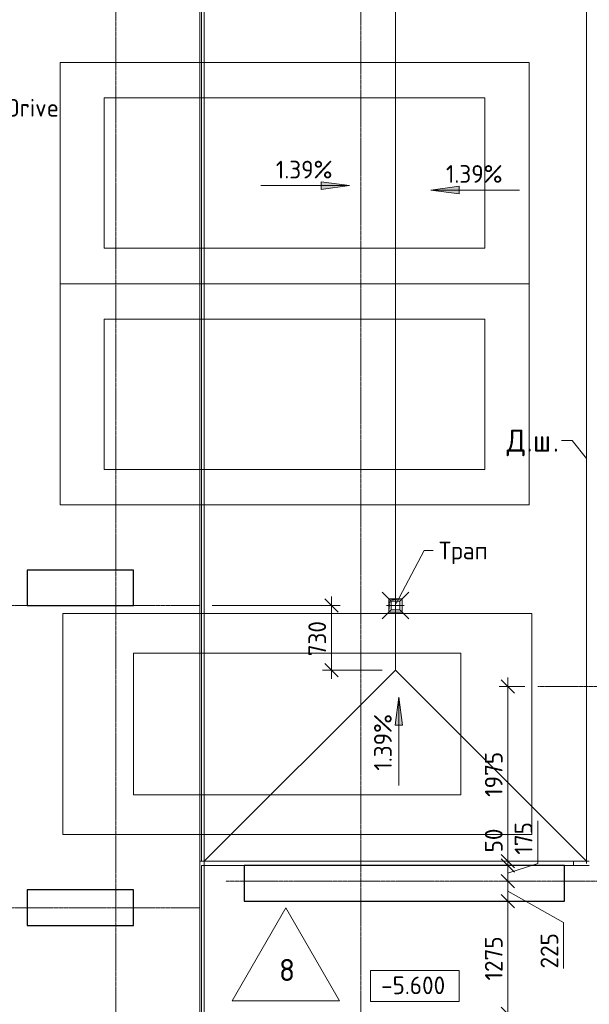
# Model space of a CAD drawing. Header units: millimetres. Extents: x 93132 to 156147, y -10965 to 65044.
# Tile 43 of 58: x 104414 to 110850, y 40508 to 51633. Entities that reach past the tile are written whole.
import ezdxf

# ---------------------------------------------------------------- set-up
doc = ezdxf.new("R2010")
doc.units = ezdxf.units.MM
doc.linetypes.add('3_ Штрих_ 1 х 1 мм', pattern=[2, 1, -1])
doc.linetypes.add('4_ Штрихпунктир_ 10 х 2 мм', pattern=[14, 10, -2, 0, -2])
for name, color, linetype, lineweight in [('A-ANNO-DIMS', 7, 'Continuous', 5), ('A-ANNO-DIMS-100', 7, 'Continuous', 5), ('A-DETL-GENF', 7, 'Continuous', 13), ('A-FLOR', 7, 'Continuous', 13), ('A-FLOR-IDEN', 7, 'Continuous', 5), ('A-GENM', 7, 'Continuous', 13), ('C-PRKG', 7, 'Continuous', 13), ('G-ANNO-DIMS', 7, 'Continuous', 5), ('G-ANNO-TEXT', 7, 'Continuous', 5), ('M-EQPM', 7, 'Continuous', 13), ('P-SANR-FIXT', 7, 'Continuous', 13), ('S-COLS', 7, 'Continuous', 25), ('S-GRID', 7, 'Continuous', 5)]:
    doc.layers.add(name, color=color, linetype=linetype, lineweight=lineweight)
doc.styles.add('GOST Common_2', font='GOST_Common.ttf', dxfattribs={"height": 200})
doc.styles.add('GOST Common_3', font='GOST_Common.ttf', dxfattribs={"height": 250})
doc.dimstyles.new('2_мм', dxfattribs={"dimscale": 304.8, "dimtxt": 201.142999, "dimasz": 0.492126, "dimexe": 0.328084, "dimexo": 0.492126, "dimgap": 0, "dimtad": 1, "dimdec": 0, "dimdsep": 46, "dimtxsty": 'GOST Common_2', "dimblk1": 'OBLIQUE', "dimblk2": 'OBLIQUE', "dimsah": 1, "dimcen": 0.09, "dimdle": 0.328084, "dimadec": 5, "dimazin": 2, "dimtfac": 1, "dimtdec": 4, "dimtix": 1, "dimtmove": 0, "dimatfit": 3, "dimfxl": 1, "dimtvp": 1, "dimtolj": 1, "dimtzin": 0, "dimarcsym": 2})
doc.dimstyles.new('2_мм_1', dxfattribs={"dimscale": 304.8, "dimtxt": 201.142999, "dimasz": 0.492126, "dimexe": 0.328084, "dimexo": 0.492126, "dimgap": 0, "dimtad": 1, "dimdec": 0, "dimdsep": 46, "dimtxsty": 'GOST Common_2', "dimblk1": 'OBLIQUE', "dimblk2": 'OBLIQUE', "dimsah": 1, "dimcen": 0.09, "dimdle": 0.328084, "dimadec": 5, "dimazin": 2, "dimtfac": 1, "dimtdec": 4, "dimtix": 1, "dimtmove": 1, "dimatfit": 3, "dimfxl": 1, "dimtvp": 1, "dimtolj": 1, "dimtzin": 0, "dimarcsym": 2})

# ---------------------------------------------------------------- blocks, each defined once
blk = doc.blocks.new('АР_Машиноместо - 4900x2400_М__5300х2500_-3113489--01_Подвал_МП_часть Г')
at = {"layer": 'C-PRKG'}
for p, q in [((2500, 5300), (0, 5300)), ((0, 0), (0, 5300)), ((2500, 0), (2500, 5300)), ((450, 4500), (2050, 4500)), ((450, 800), (450, 4500)), ((2050, 800), (2050, 4500)), ((450, 800), (2050, 800)), ((2500, 0), (0, 0))]:
    blk.add_line(p, q, dxfattribs=at)
blk = doc.blocks.new('АР_Машиноместо - 5300x2500_С-V10--01_Подвал_МП_часть Г')
at = {"layer": 'C-PRKG'}
for p, q in [((2500, 0), (0, 0)), ((0, 0), (0, -5300)), ((2500, 0), (2500, -5300)), ((400, -500), (400, -4800)), ((400, -500), (2100, -500)), ((2100, -500), (2100, -4800)), ((400, -4800), (2100, -4800)), ((2500, -5300), (0, -5300))]:
    blk.add_line(p, q, dxfattribs=at)
blk = doc.blocks.new('АР_Канал вертикальный прямоугольный - ВК-5405369--01_Подвал_МП_часть Г')
at = {"layer": 'A-DETL-GENF'}
blk.add_hatch(color=256, dxfattribs=at).paths.add_polyline_path([(-75, -75), (-60, 60), (75, 75), (-75, 75)])
at = {"layer": 'A-DETL-GENF', "linetype": '3_ Штрих_ 1 х 1 мм'}
for p, q in [((75, 75), (-75, 75)), ((-75, 75), (-75, -75)), ((75, 75), (-75, 75)), ((-75, 75), (-75, -75)), ((-75, -75), (-60, 60)), ((-75, -75), (-60, 60)), ((-60, 60), (75, 75)), ((-60, 60), (75, 75)), ((75, -75), (75, 75)), ((-75, -75), (75, -75))]:
    blk.add_line(p, q, dxfattribs=at)
at = {"layer": 'M-EQPM'}
for p, q in [((-75, -75), (-75, 75)), ((-75, 75), (75, 75)), ((75, 75), (75, -75)), ((75, -75), (-75, -75))]:
    blk.add_line(p, q, dxfattribs=at)
blk = doc.blocks.new('АР-Заполнение деф_ шва - Д_ш_-4338033--01_Подвал_МП_часть Г')
at = {"layer": 'A-GENM'}
for p, q in [((13575, 25), (39975, 25)), ((13575, -25), (39975, -25))]:
    blk.add_line(p, q, dxfattribs=at)
blk = doc.blocks.new('АР-Заполнение деф_ шва - Д_ш__Пристенный-4665773--01_Подвал_МП_часть Г')
at = {"layer": 'A-GENM'}
blk.add_line((0, -25), (18500, -25), dxfattribs=at)
blk = doc.blocks.new('АР-Заполнение деф_ шва - Д_ш__Пристенный-4665734--01_Подвал_МП_часть Г')
at = {"layer": 'A-GENM'}
blk.add_line((0, 25), (3620, 25), dxfattribs=at)
blk = doc.blocks.new('АР-Заполнение деф_ шва - Д_ш__Пристенный-4665854--01_Подвал_МП_часть Г')
at = {"layer": 'A-GENM'}
for p, q in [((0, 25), (450, 25)), ((0, -25), (450, -25))]:
    blk.add_line(p, q, dxfattribs=at)
blk = doc.blocks.new('АР-Заполнение деф_ шва - Д_ш_-4665804--01_Подвал_МП_часть Г')
at = {"layer": 'A-GENM'}
for p, q in [((0, 25), (275, 25)), ((0, -25), (275, -25))]:
    blk.add_line(p, q, dxfattribs=at)
blk = doc.blocks.new('АР_Трап - 100-100-V15--01_Подвал_МП_часть Г')
at = {"layer": 'P-SANR-FIXT'}
for p, q in [((-50, 50), (-150, 150)), ((50, 50), (150, 150)), ((-100, 0), (100, 0)), ((-50, -50), (-50, 50)), ((50, 50), (-50, 50)), ((0, -100), (0, 100)), ((50, -50), (50, 50)), ((-50, -50), (-150, -150)), ((-50, -50), (50, -50)), ((50, -50), (150, -150))]:
    blk.add_line(p, q, dxfattribs=at)
blk = doc.blocks.new('DIMBLOCK33--01_Подвал_МП_часть Г')
at = {"layer": 'A-ANNO-DIMS-100', "lineweight": 25, "transparency": 16777216}
for p, q in [((109931, 41675), (109856, 41750)), ((109931, 41675), (110006, 41600)), ((109931, 40400), (109856, 40475)), ((109931, 40400), (110006, 40325))]:
    blk.add_line(p, q, dxfattribs=at)
at = {"layer": 'A-ANNO-DIMS-100', "transparency": 16777216}
for p, q in [((109975, 41675), (109831, 41675)), ((109931, 40400), (109931, 41675)), ((109931, 41675), (109975, 41675)), ((109975, 40400), (109831, 40400)), ((109931, 40400), (109975, 40400))]:
    blk.add_line(p, q, dxfattribs=at)
at = {"layer": 'A-ANNO-DIMS-100', "color": 0, "transparency": 16777216, "insert": (109670, 40777), "char_height": 200, "width": 625.93, "attachment_point": 1, "rotation": 90, "line_spacing_factor": 1.022761, "style": 'GOST Common_2'}
blk.add_mtext('1275', dxfattribs=at)
blk = doc.blocks.new('_Oblique')
at = {"color": 0, "linetype": 'ByBlock', "lineweight": -2}
blk.add_line((-0.5, -0.5), (0.5, 0.5), dxfattribs=at)
blk = doc.blocks.new('DIMBLOCK34--01_Подвал_МП_часть Г')
at = {"layer": 'A-ANNO-DIMS-100', "lineweight": 25, "transparency": 16777216}
for p, q in [((109931, 41900), (109856, 41975)), ((109931, 41900), (110006, 41825)), ((109931, 41675), (109856, 41750)), ((109931, 41675), (110006, 41600))]:
    blk.add_line(p, q, dxfattribs=at)
at = {"layer": 'A-ANNO-DIMS-100', "transparency": 16777216}
for p, q in [((109975, 41900), (109831, 41900)), ((109931, 41675), (109931, 41900)), ((109931, 41900), (109975, 41900)), ((110560, 41433), (109931, 41788)), ((109975, 41675), (109831, 41675)), ((109931, 41675), (109975, 41675)), ((110560, 40913), (110560, 41433))]:
    blk.add_line(p, q, dxfattribs=at)
at = {"layer": 'A-ANNO-DIMS-100', "color": 0, "transparency": 16777216, "insert": (110299, 40913), "char_height": 200, "width": 503.2, "attachment_point": 1, "rotation": 90, "line_spacing_factor": 1.022761, "style": 'GOST Common_2'}
blk.add_mtext('225', dxfattribs=at)
blk = doc.blocks.new('DIMBLOCK35--01_Подвал_МП_часть Г')
at = {"layer": 'A-ANNO-DIMS-100', "transparency": 16777216}
for p, q in [((110268, 42581), (110268, 42099)), ((109975, 42075), (109831, 42075)), ((110268, 42099), (109931, 41988)), ((109931, 41900), (109931, 42075)), ((109931, 42075), (109975, 42075)), ((109975, 41900), (109831, 41900)), ((109931, 41900), (109975, 41900))]:
    blk.add_line(p, q, dxfattribs=at)
at = {"layer": 'A-ANNO-DIMS-100', "lineweight": 25, "transparency": 16777216}
for p, q in [((109931, 42075), (109856, 42150)), ((109931, 42075), (110006, 42000)), ((109931, 41900), (109856, 41975)), ((109931, 41900), (110006, 41825))]:
    blk.add_line(p, q, dxfattribs=at)
at = {"layer": 'A-ANNO-DIMS-100', "color": 0, "transparency": 16777216, "insert": (110007, 42199), "char_height": 200, "width": 458.2, "attachment_point": 1, "rotation": 90, "line_spacing_factor": 1.022761, "style": 'GOST Common_2'}
blk.add_mtext('175', dxfattribs=at)
blk = doc.blocks.new('DIMBLOCK36--01_Подвал_МП_часть Г')
at = {"layer": 'A-ANNO-DIMS-100', "transparency": 16777216}
for p, q in [((109931, 42503), (109931, 42124)), ((109975, 42125), (109831, 42125)), ((109975, 42075), (109831, 42075)), ((109931, 42075), (109931, 42125)), ((109931, 42125), (109975, 42125)), ((109931, 42124), (109931, 42100)), ((109931, 42075), (109975, 42075))]:
    blk.add_line(p, q, dxfattribs=at)
at = {"layer": 'A-ANNO-DIMS-100', "lineweight": 25, "transparency": 16777216}
for p, q in [((109931, 42125), (109856, 42200)), ((109931, 42075), (109856, 42150)), ((109931, 42125), (110006, 42050)), ((109931, 42075), (110006, 42000))]:
    blk.add_line(p, q, dxfattribs=at)
at = {"layer": 'A-ANNO-DIMS-100', "color": 0, "transparency": 16777216, "insert": (109670, 42224), "char_height": 200, "width": 335.47, "attachment_point": 1, "rotation": 90, "line_spacing_factor": 1.022761, "style": 'GOST Common_2'}
blk.add_mtext('50', dxfattribs=at)
blk = doc.blocks.new('DIMBLOCK37--01_Подвал_МП_часть Г')
at = {"layer": 'A-ANNO-DIMS-100', "lineweight": 25, "transparency": 16777216}
for p, q in [((109931, 44100), (109856, 44175)), ((109931, 44100), (110006, 44025)), ((109931, 42125), (109856, 42200)), ((109931, 42125), (110006, 42050))]:
    blk.add_line(p, q, dxfattribs=at)
at = {"layer": 'A-ANNO-DIMS-100', "transparency": 16777216}
for p, q in [((109931, 42125), (109931, 44200)), ((110120, 44100), (109831, 44100)), ((109931, 44100), (110120, 44100)), ((109975, 42125), (109831, 42125)), ((109931, 42125), (109975, 42125))]:
    blk.add_line(p, q, dxfattribs=at)
at = {"layer": 'A-ANNO-DIMS-100', "color": 0, "transparency": 16777216, "insert": (109670, 42852), "char_height": 200, "width": 625.93, "attachment_point": 1, "rotation": 90, "line_spacing_factor": 1.022761, "style": 'GOST Common_2'}
blk.add_mtext('1975', dxfattribs=at)
blk = doc.blocks.new('Высотные отметки - Frame_2-749557--01_Подвал_МП_часть Г')
at = {"layer": 'G-ANNO-DIMS'}
for p, q in [((-5, 3.5), (-5, 0)), ((5, 3.5), (-5, 3.5)), ((5, 0), (5, 3.5)), ((-5, 0), (5, 0))]:
    blk.add_line(p, q, dxfattribs=at)
blk = doc.blocks.new('Марка полов - Марка полов-4106608--01_Подвал_МП_часть Г')
at = {"layer": 'A-FLOR-IDEN'}
for p, q in [((0, 7), (-6.06, -3.5)), ((6.06, -3.5), (0, 7)), ((-6.06, -3.5), (6.06, -3.5))]:
    blk.add_line(p, q, dxfattribs=at)
blk = doc.blocks.new('DIMBLOCK143--01_Подвал_МП_часть Г')
at = {"layer": 'A-ANNO-DIMS-100', "lineweight": 25, "transparency": 16777216}
for p, q in [((107937, 45015), (107862, 45090)), ((107937, 45015), (108012, 44940)), ((107937, 44285), (107862, 44360)), ((107937, 44285), (108012, 44210))]:
    blk.add_line(p, q, dxfattribs=at)
at = {"layer": 'A-ANNO-DIMS-100', "transparency": 16777216}
for p, q in [((107937, 44185), (107937, 45115)), ((106590, 45015), (108037, 45015)), ((107937, 45015), (106590, 45015)), ((108510, 44285), (107837, 44285)), ((107937, 44285), (108510, 44285))]:
    blk.add_line(p, q, dxfattribs=at)
at = {"layer": 'A-ANNO-DIMS-100', "color": 0, "transparency": 16777216, "insert": (107676, 44440), "char_height": 200, "width": 503.2, "attachment_point": 1, "rotation": 90, "line_spacing_factor": 1.022761, "style": 'GOST Common_2'}
blk.add_mtext('730', dxfattribs=at)

msp = doc.modelspace()

# ---------------------------------------------------------------- hatches: boundary and pattern name
at = {"layer": 'G-ANNO-DIMS'}
for points in [[(108139.318731, 49758.055548), (107821.818731, 49799.855216), (107821.818731, 49716.25588)], [(108139.318731, 49758.055548), (107821.818731, 49799.855216), (107821.818731, 49716.25588)], [(109060.760357, 49708.748517), (109378.260357, 49666.948849), (109378.260357, 49750.548185)], [(109060.760357, 49708.748517), (109378.260357, 49666.948849), (109378.260357, 49750.548185)], [(108699.134125, 43979.049589), (108657.334457, 43661.549589), (108740.933793, 43661.549589)], [(108699.134125, 43979.049589), (108657.334457, 43661.549589), (108740.933793, 43661.549589)]]:
    msp.add_hatch(color=256, dxfattribs=at).paths.add_polyline_path(points)

# ---------------------------------------------------------------- linework, layer by layer
at = {"layer": 'A-FLOR'}
for p, q in [((106450, 61800), (106450, 35400)), ((106470, 61800), (106470, 42125)), ((106500, 42125), (106500, 61800)), ((108660, 45090), (108660, 61800)), ((110820, 61800), (110820, 42125)), ((108660, 44285), (108660, 44940)), ((106500, 42125), (108660, 44285)), ((110820, 42125), (108660, 44285)), ((106450, 42125), (106500, 42125)), ((106470, 42075), (106470, 35400)), ((106950, 42075), (106470, 42075)), ((110820, 42125), (106500, 42125)), ((106500, 35400), (106500, 42075)), ((110850, 42075), (110570, 42075)), ((110670, 42125), (110670, 42075)), ((110820, 42125), (110850, 42125))]:
    msp.add_line(p, q, dxfattribs=at)
at = {"layer": 'G-ANNO-DIMS'}
for p, q in [((107139.318731, 49758.055548), (108139.318731, 49758.055548)), ((107139.318731, 49758.055548), (108139.318731, 49758.055548)), ((108139.318731, 49758.055548), (107821.818731, 49799.855216)), ((107821.818731, 49799.855216), (107821.818731, 49716.25588)), ((108139.318731, 49758.055548), (107821.818731, 49799.855216)), ((107821.818731, 49799.855216), (107821.818731, 49716.25588)), ((107821.818731, 49716.25588), (108139.318731, 49758.055548)), ((107821.818731, 49716.25588), (108139.318731, 49758.055548)), ((109378.260357, 49750.548185), (109060.760357, 49708.748517)), ((109378.260357, 49750.548185), (109060.760357, 49708.748517)), ((109378.260357, 49666.948849), (109378.260357, 49750.548185)), ((109378.260357, 49666.948849), (109378.260357, 49750.548185)), ((109060.760357, 49708.748517), (109378.260357, 49666.948849)), ((110060.760357, 49708.748517), (109060.760357, 49708.748517)), ((109060.760357, 49708.748517), (109378.260357, 49666.948849)), ((110060.760357, 49708.748517), (109060.760357, 49708.748517)), ((108699.134125, 43979.049589), (108657.334457, 43661.549589)), ((108699.134125, 43979.049589), (108657.334457, 43661.549589)), ((108740.933793, 43661.549589), (108699.134125, 43979.049589)), ((108699.134125, 42979.049589), (108699.134125, 43979.049589)), ((108740.933793, 43661.549589), (108699.134125, 43979.049589)), ((108699.134125, 42979.049589), (108699.134125, 43979.049589)), ((108657.334457, 43661.549589), (108740.933793, 43661.549589)), ((108657.334457, 43661.549589), (108740.933793, 43661.549589))]:
    msp.add_line(p, q, dxfattribs=at)
at = {"layer": 'G-ANNO-TEXT'}
for p, q in [((110542.183649, 46876.865093), (110535.496149, 46876.865093)), ((110655.654257, 46876.865093), (110542.183649, 46876.865093)), ((110817.755125, 46674.239007), (110655.654257, 46876.865093)), ((108668.645838, 45037.72754), (108985.799711, 45635.654617)), ((108985.799711, 45635.654617), (109086.756988, 45635.654617))]:
    msp.add_line(p, q, dxfattribs=at)
at = {"layer": 'S-COLS'}
for p, q in [((105700, 45415), (104500, 45415)), ((104500, 45415), (104500, 45015)), ((105700, 45015), (105700, 45415)), ((104500, 45015), (105700, 45015)), ((110570, 42075), (106950, 42075)), ((106950, 42075), (106950, 41675)), ((110570, 41675), (110570, 42075)), ((105700, 41800), (104500, 41800)), ((104500, 41800), (104500, 41400)), ((105700, 41400), (105700, 41800)), ((106950, 41675), (110570, 41675)), ((104500, 41400), (105700, 41400))]:
    msp.add_line(p, q, dxfattribs=at)
at = {"layer": 'S-GRID', "linetype": '4_ Штрихпунктир_ 10 х 2 мм'}
for p, q in [((105500, 33200), (105500, 63183.748364)), ((108270, -3519.290123), (108270, 63183.748364)), ((106440.280405, 45015), (94908.239269, 45015)), ((146832.347903, 44100), (110269.614367, 44100)), ((144546.401273, 41900), (106743.881376, 41900)), ((106440.280405, 41600), (94908.239269, 41600))]:
    msp.add_line(p, q, dxfattribs=at)

# ---------------------------------------------------------------- block references
at = {"layer": 'A-FLOR-IDEN', "xscale": 99.99999999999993, "yscale": 99.99999999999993, "zscale": 99.99999999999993}
msp.add_blockref('Марка полов - Марка полов-4106608--01_Подвал_МП_часть Г', (107421.755163, 40898.864279), dxfattribs=at)
at = {"layer": 'A-GENM', "rotation": 270}
for name, p in [('АР-Заполнение деф_ шва - Д_ш_-4338033--01_Подвал_МП_часть Г', (106475, 75375)), ('АР-Заполнение деф_ шва - Д_ш__Пристенный-4665773--01_Подвал_МП_часть Г', (110845, 60600))]:
    msp.add_blockref(name, p, dxfattribs=at)
at = {"layer": 'A-GENM'}
for name, p in [('АР-Заполнение деф_ шва - Д_ш__Пристенный-4665854--01_Подвал_МП_часть Г', (106500, 42100)), ('АР-Заполнение деф_ шва - Д_ш__Пристенный-4665734--01_Подвал_МП_часть Г', (106950, 42100)), ('АР-Заполнение деф_ шва - Д_ш_-4665804--01_Подвал_МП_часть Г', (110570, 42100))]:
    msp.add_blockref(name, p, dxfattribs=at)
at = {"layer": 'C-PRKG'}
for name, p, rotation in [('АР_Машиноместо - 5300x2500_С-V10--01_Подвал_МП_часть Г', (104870, 48650), 90.0000000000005), ('АР_Машиноместо - 5300x2500_С-V10--01_Подвал_МП_часть Г', (104870, 46150), 90.0000000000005), ('АР_Машиноместо - 4900x2400_М__5300х2500_-3113489--01_Подвал_МП_часть Г', (104900, 44925), 270.0000000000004)]:
    msp.add_blockref(name, p, dxfattribs=dict(at, rotation=rotation))
at = {"layer": 'G-ANNO-DIMS', "xscale": 99.99999999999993, "yscale": 99.99999999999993, "zscale": 99.99999999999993}
msp.add_blockref('Высотные отметки - Frame_2-749557--01_Подвал_МП_часть Г', (108879.254612, 40541.233913), dxfattribs=at)
at = {"layer": 'M-EQPM'}
msp.add_blockref('АР_Канал вертикальный прямоугольный - ВК-5405369--01_Подвал_МП_часть Г', (108660, 45015), dxfattribs=at)
at = {"layer": 'P-SANR-FIXT'}
msp.add_blockref('АР_Трап - 100-100-V15--01_Подвал_МП_часть Г', (108660, 45015), dxfattribs=at)

# ---------------------------------------------------------------- texts
at = {"layer": 'A-FLOR-IDEN', "insert": (107344.87888, 41020.925951), "char_height": 250, "width": 216.455625, "attachment_point": 1, "style": 'GOST Common_3'}
msp.add_mtext('\\fGOST Common|b0|i0|c204|p34|;8', dxfattribs=at)
at = {"layer": 'G-ANNO-DIMS', "char_height": 200, "attachment_point": 1, "line_spacing_factor": 1.022761, "style": 'GOST Common_2'}
for s, insert, width in [('1.39%', (107308.451633, 50039.421209), 794.08103471), ('1.39%', (107308.451633, 50039.421209), 794.08103471), ('1.39%', (109229.89326, 49990.114177), 794.08103471), ('1.39%', (109229.89326, 49990.114177), 794.08103471), ('-5.600', (108497.098086, 40822.599574), 917.17566319)]:
    msp.add_mtext(s, dxfattribs=dict(at, insert=insert, width=width))
at = {"layer": 'G-ANNO-DIMS', "insert": (108417.768464, 43148.182491), "char_height": 200, "width": 794.08103471, "attachment_point": 1, "rotation": 90, "line_spacing_factor": 1.022761, "style": 'GOST Common_2'}
msp.add_mtext('1.39%', dxfattribs=at)
msp.add_mtext('1.39%', dxfattribs=at)
at = {"layer": 'G-ANNO-TEXT', "attachment_point": 1}
for s, insert, char_height, width, style in [('CompoMax Drive', (102944.653471, 50738.259101), 200, 2348.944375, 'GOST Common_2'), ('\\fGOST Common|b0|i0|c204|p34|;Д', (109915.183649, 47001.865093), 250, 272.57375, 'GOST Common_3'), ('\\fGOST Common|b0|i0|c204|p34|;ш', (110212.839899, 47001.865093), 250, 272.57375, 'GOST Common_3'), ('\\fGOST Common|b0|i0|c204|p34|;.', (110140.079482, 47001.865093), 250, 88.185625, 'GOST Common_3'), ('\\fGOST Common|b0|i0|c204|p34|;.', (110437.735732, 47001.865093), 250, 88.185625, 'GOST Common_3'), ('Трап', (109151.756988, 45735.654617), 200, 753.58625, 'GOST Common_2')]:
    msp.add_mtext(s, dxfattribs=dict(at, insert=insert, char_height=char_height, width=width, style=style))

# ---------------------------------------------------------------- dimensions: what is measured, and where the dimension line sits
at = {"layer": 'A-ANNO-DIMS'}
for base, p1, p2, override, picture, middle in [((107937.349687, 45015), (108660, 44285), (106440.280405, 45015), {"dimpost": '<>', "dimfxl": 2336.676075}, 'DIMBLOCK143--01_Подвал_МП_часть Г', (107837.349687, 44650)), ((109931.23425, 44100), (109825.168232, 42125), (110269.614367, 44100), {"dimpost": '<>', "dimfxl": 2024.390616}, 'DIMBLOCK37--01_Подвал_МП_часть Г', (109831.23425, 43112.5)), ((109931.23425, 41675), (109825.168232, 40400), (109825.168232, 41675), {"dimpost": '<>', "dimfxl": 1275}, 'DIMBLOCK33--01_Подвал_МП_часть Г', (109831.23425, 41037.5))]:
    dim = msp.add_linear_dim(base=base, p1=p1, p2=p2, angle=90, dimstyle='2_мм', override=override, dxfattribs=at)
    dim.commit()
    dim.dimension.update_dxf_attribs({"geometry": picture, "text_midpoint": middle})
for base, p1, p2, override, picture, middle in [((109931.23425, 42075), (109825.168232, 41900), (109825.168232, 42075), {"dimpost": '<>', "dimfxl": 175}, 'DIMBLOCK35--01_Подвал_МП_часть Г', (110140.45763, 42428.384659)), ((109931.23425, 42125), (109825.168232, 42075), (109825.168232, 42125), {"dimpost": '<>', "dimfxl": 50}, 'DIMBLOCK36--01_Подвал_МП_часть Г', (109803.201922, 42391.359535)), ((109931.23425, 41900), (109825.168232, 41675), (109825.168232, 41900), {"dimpost": '<>', "dimfxl": 225}, 'DIMBLOCK34--01_Подвал_МП_часть Г', (110431.945963, 41165.083077))]:
    dim = msp.add_linear_dim(base=base, p1=p1, p2=p2, angle=90, dimstyle='2_мм_1', override=override, dxfattribs=at)
    dim.commit()
    dim.dimension.update_dxf_attribs({"geometry": picture, "text_midpoint": middle, "dimtype": 160, "text_rotation": 90})

doc.saveas('drawing.dxf')
